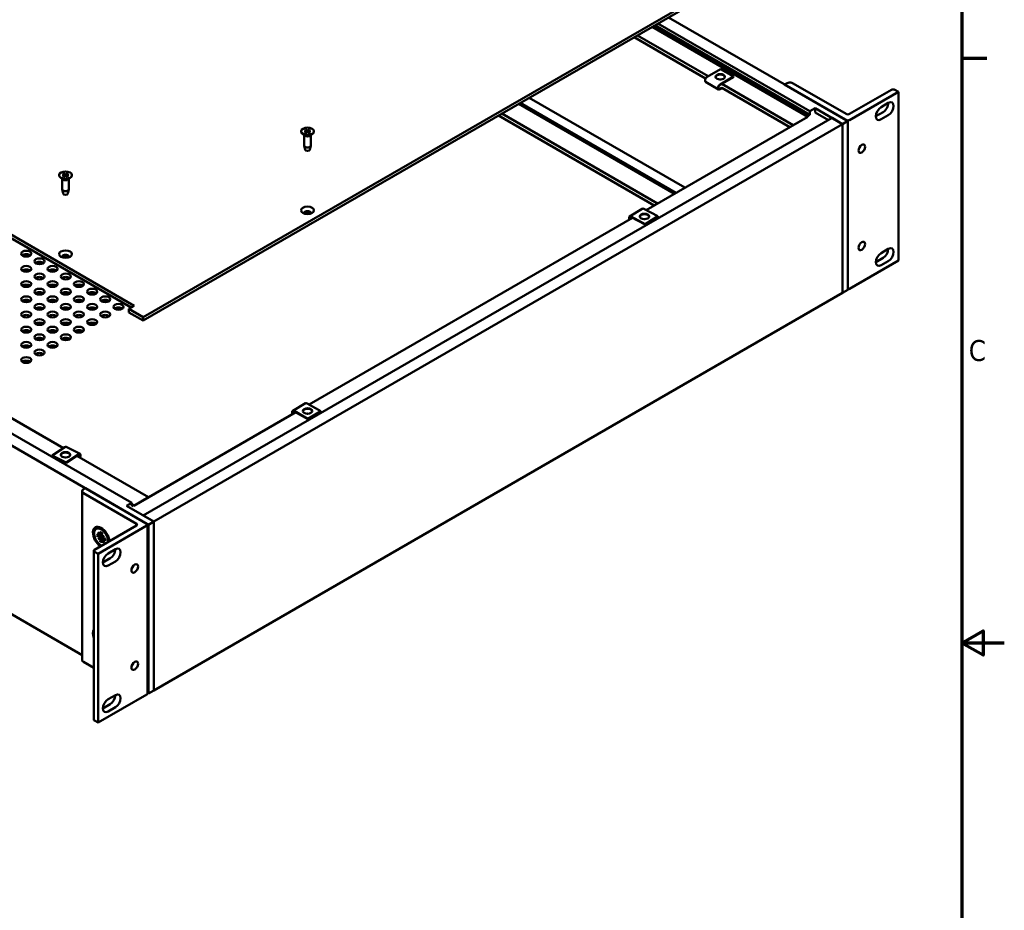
# Model space of a CAD drawing. Header units: millimetres. Extents: x 5 to 1538, y 27 to 971.
# Tile 15 of 18: x 1118 to 1538, y 385 to 765. Entities that reach past the tile are written whole.
import ezdxf

# ---------------------------------------------------------------- set-up
doc = ezdxf.new("R2010")
doc.units = ezdxf.units.MM
doc.header["$LTSCALE"] = 1.785714
doc.layers.add('Border (ANSI)', color=7, linetype='Continuous', lineweight=70)
doc.layers.add('Visible (ANSI)', color=7, linetype='Continuous', lineweight=50)
doc.styles.add('Note Text (ANSI)', font='tahoma.ttf')

# ---------------------------------------------------------------- blocks, each defined once
blk = doc.blocks.new('Borders Default Border')
at = {"layer": 'Border (ANSI)'}
blk.add_line((850.9, 419.1), (856.92, 419.1), dxfattribs=at)
at = {"layer": 'Border (ANSI)', "flags": 128}
for points in [[(12.7, 25.4), (12.7, 533.4), (850.9, 533.4), (850.9, 25.4), (12.7, 25.4)], [(861.06, 279.4), (850.9, 279.4), (855.98, 282.33), (855.98, 276.47), (850.9, 279.4)]]:
    blk.add_lwpolyline(points, dxfattribs=at)
at = {"layer": 'Border (ANSI)', "insert": (852.57, 346.66), "char_height": 5, "attachment_point": 7, "style": 'Note Text (ANSI)'}
blk.add_mtext('C', dxfattribs=at)

msp = doc.modelspace()

# ---------------------------------------------------------------- linework, layer by layer
at = {"layer": 'Visible (ANSI)'}
for p, q in [((1170.4964, 637.8925), (1463.0972, 806.8256)), ((1463.0972, 805.3559), (1170.4964, 636.4228)), ((955.4122, 764.6638), (1166.625, 642.72)), ((1470.893, 721.5455), (1394.4132, 765.7012)), ((1165.3522, 641.9851), (955.4122, 763.1941)), ((1453.8376, 723.3665), (1387.4625, 761.6882)), ((1453.8376, 723.6776), (1387.7319, 761.8437)), ((1454.7356, 724.196), (1388.6299, 762.3622)), ((1454.7356, 725.6892), (1389.9231, 763.1088)), ((1410.2084, 739.6381), (1379.7395, 757.2293)), ((1411.3609, 740.6317), (1381.1763, 758.0589)), ((1416.6226, 743.6696), (1410.8597, 740.3423)), ((1416.6226, 743.6696), (1422.1734, 740.4648)), ((1416.4105, 737.1376), (1422.1734, 740.4648)), ((1422.1734, 740.2557), (1416.4105, 736.9285)), ((1422.1734, 740.4648), (1422.1734, 740.2557)), ((1410.2316, 738.2289), (1415.7824, 735.0242)), ((1416.4105, 735.2955), (1417.0928, 735.6895)), ((1417.2513, 735.5718), (1416.4105, 735.0864)), ((1447.5514, 719.7371), (1417.0928, 737.3224)), ((1446.1075, 718.9117), (1417.0928, 735.6633)), ((1443.9523, 737.0998), (1444.7831, 737.5795)), ((1470.1859, 721.9538), (1443.9523, 737.0998)), ((1447.6115, 737.5795), (1470.1859, 724.5462)), ((1471.6001, 724.5462), (1489.4935, 734.8769)), ((1490.9077, 734.8769), (1492.4456, 733.9889)), ((1401.4302, 693.1172), (1335.0621, 731.4348)), ((1492.4456, 733.9889), (1471.6001, 721.9538)), ((1492.4456, 662.0311), (1492.4456, 733.9889)), ((1396.9942, 690.5561), (1330.6262, 728.8737)), ((1397.598, 690.9047), (1331.2299, 729.2223)), ((1454.7356, 725.6892), (1456.9807, 726.9854)), ((1456.9807, 726.9854), (1456.9807, 725.1811)), ((1456.9807, 726.9854), (1468.648, 720.2493)), ((1485.0635, 727.4488), (1488.1535, 729.2328)), ((1170.4964, 553.2962), (1464.1578, 722.8417)), ((1388.3522, 685.5666), (1321.9841, 723.8842)), ((1389.789, 686.3962), (1323.4209, 724.7138)), ((1384.8617, 683.5514), (1453.8305, 723.3706)), ((1447.5514, 719.7371), (1453.8376, 723.3665)), ((1453.8376, 723.6776), (1454.7356, 724.196)), ((1453.8376, 723.3665), (1453.8376, 723.6776)), ((1454.7356, 724.196), (1454.7356, 725.6892)), ((1462.5953, 721.9396), (1456.9807, 725.1811)), ((1468.648, 720.2493), (1464.1578, 722.8417)), ((1482.8184, 723.5602), (1485.9084, 725.3443)), ((1488.1535, 724.0481), (1485.0635, 722.264)), ((1174.9865, 550.7038), (1468.648, 720.2493)), ((1468.648, 720.2493), (1470.893, 721.5455)), ((1468.648, 720.2493), (1468.648, 648.2915)), ((1468.648, 648.2915), (1468.648, 720.2493)), ((1470.893, 721.5455), (1470.893, 649.5877)), ((1237.7853, 717.1502), (1237.7853, 717.0181)), ((1239.355, 715.2734), (1238.3148, 716.0882)), ((1239.0776, 715.4907), (1239.0776, 711.0944)), ((1239.2786, 717.6698), (1240.0073, 717.2288)), ((1239.2786, 716.6306), (1240.0073, 717.0716)), ((1239.6, 717.8553), (1240.3638, 717.4347)), ((1239.6, 716.4451), (1240.3638, 716.8657)), ((1240.0618, 717.1516), (1240.0714, 716.7047)), ((1241.3999, 717.8553), (1240.6362, 717.4347)), ((1241.3999, 716.4451), (1240.6362, 716.8657)), ((1240.9381, 717.1516), (1240.9286, 716.7047)), ((1241.7213, 717.6698), (1240.9927, 717.2288)), ((1241.7213, 716.6306), (1240.9927, 717.0716)), ((1241.6449, 715.2734), (1242.6851, 716.0882)), ((1241.9224, 715.4907), (1241.9224, 711.0944)), ((1243.2146, 717.1502), (1243.2146, 717.0181)), ((1239.5066, 709.2917), (1239.0917, 710.979)), ((1241.4933, 709.2917), (1241.9082, 710.979)), ((1134.6008, 698.4831), (1134.6008, 698.351)), ((1136.1704, 696.6063), (1135.1303, 697.421)), ((1136.0941, 699.0026), (1136.8227, 698.5617)), ((1136.0941, 697.9635), (1136.8227, 698.4044)), ((1136.4155, 699.1882), (1137.1792, 698.7675)), ((1136.4155, 697.7779), (1137.1792, 698.1986)), ((1136.8772, 698.4845), (1136.8868, 698.0375)), ((1138.2154, 699.1882), (1137.4516, 698.7675)), ((1138.2154, 697.7779), (1137.4516, 698.1986)), ((1137.7536, 698.4845), (1137.744, 698.0375)), ((1138.5367, 699.0026), (1137.8081, 698.5617)), ((1138.5367, 697.9635), (1137.8081, 698.4044)), ((1138.4604, 696.6063), (1139.5006, 697.421)), ((1140.03, 698.4831), (1140.03, 698.351)), ((1135.893, 696.8236), (1135.893, 692.4273)), ((1138.7378, 696.8236), (1138.7378, 692.4273)), ((1136.3221, 690.6245), (1135.9071, 692.3118)), ((1138.3087, 690.6245), (1138.7237, 692.3118)), ((939.2548, 684.2112), (1172.7415, 549.4076)), ((1241.2299, 600.6255), (1379.1179, 680.2352)), ((1383.1817, 684.1297), (1377.8609, 680.7975)), ((1378.5276, 680.7585), (1384.5197, 677.5691)), ((1384.5197, 677.36), (1378.5276, 680.5494)), ((1389.8406, 680.9014), (1383.8484, 684.0908)), ((1389.8406, 680.9014), (1384.5197, 677.5691)), ((1389.8406, 680.6922), (1384.5197, 677.36)), ((1389.8406, 680.6922), (1389.8406, 680.9014)), ((955.4122, 680.0675), (1165.5643, 558.7361)), ((1384.5197, 677.5691), (1384.5197, 677.36)), ((1485.0635, 665.2318), (1488.1535, 667.0158)), ((998.5288, 661.6654), (1136.4113, 582.0589)), ((1492.4456, 662.0311), (1471.6001, 649.9959)), ((1482.8184, 661.3432), (1485.9084, 663.1272)), ((1488.1535, 661.831), (1485.0635, 660.047)), ((1174.9865, 478.746), (1468.648, 648.2915)), ((1470.893, 649.5877), (1468.648, 648.2915)), ((1166.625, 642.72), (1164.3799, 641.4238)), ((1164.3799, 641.4238), (1170.4964, 637.8925)), ((1164.3799, 641.4238), (1164.3799, 639.9541)), ((1170.4964, 636.4228), (1164.3799, 639.9541)), ((1170.4964, 637.8925), (1170.4964, 636.4228)), ((939.2548, 612.2534), (1144.3841, 493.8219)), ((1239.6752, 601.1933), (1234.2012, 597.9449)), ((1246.1577, 597.8575), (1240.3162, 601.1387)), ((1166.4624, 557.4585), (1235.495, 597.3145)), ((1234.8422, 597.8903), (1240.6837, 594.6091)), ((1240.6837, 594.3999), (1234.8422, 597.6811)), ((1246.1577, 597.8575), (1240.6837, 594.6091)), ((1246.1577, 597.6484), (1240.6837, 594.3999)), ((1246.1577, 597.6484), (1246.1577, 597.8575)), ((1240.6837, 594.6091), (1240.6837, 594.3999)), ((1137.0295, 582.4691), (1131.6795, 578.9195)), ((1143.5152, 579.5908), (1137.5934, 582.5659)), ((1137.6013, 575.9444), (1142.9513, 579.494)), ((1137.6013, 575.9444), (1131.6795, 578.9195)), ((1131.6795, 578.9195), (1131.6795, 578.7104)), ((1137.6013, 575.7352), (1131.6795, 578.7104)), ((1142.9513, 579.2849), (1137.6013, 575.7352)), ((1137.6013, 575.7352), (1137.6013, 575.9444)), ((1142.1439, 578.7492), (1172.7485, 561.0796)), ((1144.3841, 563.6657), (1144.3841, 491.7079)), ((1145.8007, 564.9619), (1144.9698, 564.4822)), ((1144.9698, 562.8492), (1167.5442, 549.8159)), ((1172.0344, 549.8159), (1145.8007, 564.9619)), ((1163.3193, 557.4399), (1165.5643, 558.7361)), ((1165.5643, 558.7361), (1165.5643, 557.2429)), ((1166.4624, 557.4503), (1172.7485, 561.0796)), ((1174.9865, 550.7038), (1163.3193, 557.4399)), ((1165.5643, 558.2798), (1166.4624, 557.7614)), ((1165.5643, 557.2429), (1166.4624, 557.7614)), ((1166.4624, 557.7614), (1166.4624, 557.4503)), ((1170.4964, 553.2962), (1174.9865, 550.7038)), ((1172.7415, 549.4076), (1174.9865, 550.7038)), ((1174.9865, 478.746), (1174.9865, 550.7038)), ((1174.9865, 550.7038), (1174.9865, 478.746)), ((1167.5442, 548.9994), (1149.6509, 538.6687)), ((1150.4213, 547.6384), (1150.9743, 547.9577)), ((1151.1888, 536.9642), (1172.0344, 548.9994)), ((1151.2786, 546.1536), (1152.0706, 544.9157)), ((1151.9546, 544.8488), (1151.2786, 546.1536)), ((1152.1549, 546.309), (1152.2932, 545.1036)), ((1152.7633, 547.9186), (1152.6414, 547.9677)), ((1152.9169, 545.869), (1152.7786, 544.8233)), ((1172.3272, 549.4076), (1172.3272, 477.4498)), ((1172.7415, 477.4498), (1172.7415, 549.4076)), ((1150.7059, 545.4724), (1151.6806, 544.75)), ((1150.7059, 544.5925), (1151.6806, 544.1894)), ((1151.2786, 543.25), (1151.9546, 543.7742)), ((1151.2786, 543.25), (1152.0639, 543.7034)), ((1152.0706, 543.5733), (1151.2786, 543.25)), ((1151.8738, 544.7053), (1152.8183, 545.1233)), ((1152.0639, 543.7034), (1153.262, 544.3951)), ((1152.1549, 542.0828), (1152.2932, 543.1284)), ((1152.2142, 544.9018), (1152.8247, 545.172)), ((1152.9169, 541.6428), (1152.7786, 542.8482)), ((1152.8365, 543.0378), (1153.6708, 543.6467)), ((1153.0012, 544.3784), (1153.7932, 544.7018)), ((1153.7932, 541.7982), (1153.0012, 543.0361)), ((1153.7932, 544.7018), (1153.1171, 544.1776)), ((1153.1171, 543.103), (1153.7932, 541.7982)), ((1153.1769, 543.2343), (1153.7162, 543.628)), ((1153.7932, 544.7018), (1153.2618, 544.395)), ((1154.3659, 543.3593), (1153.3912, 543.7624)), ((1154.3659, 542.4794), (1153.3912, 543.2018)), ((1149.358, 538.2604), (1149.358, 466.3026)), ((1149.6509, 537.8522), (1151.1888, 536.9642)), ((1155.481, 537.1643), (1158.571, 538.9483)), ((1151.1888, 536.9642), (1151.1888, 465.0064)), ((1153.2359, 533.2757), (1156.326, 535.0597)), ((1158.571, 533.7636), (1155.481, 531.9795)), ((1144.9698, 490.8914), (1149.358, 488.3579)), ((1174.9865, 478.746), (1172.7415, 477.4498)), ((1151.1888, 465.0064), (1172.0344, 477.0415)), ((1155.481, 474.9472), (1158.571, 476.7313)), ((1172.3272, 477.6889), (1172.7415, 477.4498)), ((1153.2359, 471.0587), (1156.326, 472.8427)), ((1158.571, 471.5465), (1155.481, 469.7625)), ((1149.6509, 465.8943), (1151.1888, 465.0064))]:
    msp.add_line(p, q, dxfattribs=at)
at = {"layer": 'Visible (ANSI)', "flags": 128}
for points in [[(1239.2786, 716.6306), (1239.2809, 716.6319), (1239.2832, 716.6331), (1239.2855, 716.6343), (1239.2879, 716.6353), (1239.2903, 716.6363), (1239.2926, 716.6372), (1239.295, 716.6379), (1239.2973, 716.6386), (1239.2995, 716.6391), (1239.3017, 716.6395), (1239.3038, 716.6398), (1239.3059, 716.6399), (1239.308, 716.64), (1239.3101, 716.6399), (1239.3121, 716.6397), (1239.3142, 716.6394), (1239.3162, 716.639), (1239.3182, 716.6385), (1239.3201, 716.6379), (1239.3219, 716.6372), (1239.3236, 716.6363), (1239.3252, 716.6354), (1239.3268, 716.6344), (1239.3283, 716.6332)], [(1239.6254, 716.459), (1239.4644, 716.5404), (1239.3283, 716.6332)], [(1239.6, 717.8553), (1239.603, 717.8536), (1239.606, 717.8517), (1239.6091, 717.8496), (1239.6122, 717.8473), (1239.6153, 717.8448), (1239.6183, 717.8423), (1239.6213, 717.8397), (1239.6241, 717.837), (1239.6268, 717.8342), (1239.6295, 717.8313), (1239.6322, 717.8281), (1239.6349, 717.8249), (1239.6375, 717.8214), (1239.6401, 717.818), (1239.6426, 717.8144), (1239.6449, 717.8109), (1239.647, 717.8074), (1239.649, 717.8039), (1239.651, 717.8001), (1239.6529, 717.7963), (1239.6547, 717.7924), (1239.6564, 717.7884), (1239.658, 717.7845), (1239.6594, 717.7805)], [(1239.808, 717.3494), (1239.8023, 717.3659), (1239.7966, 717.3824), (1239.7909, 717.3991), (1239.7851, 717.416), (1239.7792, 717.4329), (1239.7733, 717.45), (1239.7674, 717.4672), (1239.7614, 717.4845), (1239.7554, 717.502), (1239.7493, 717.5195), (1239.7432, 717.5373), (1239.7371, 717.5551), (1239.7309, 717.5731), (1239.7246, 717.5913), (1239.7183, 717.6095), (1239.712, 717.6279), (1239.7056, 717.6465), (1239.6992, 717.6652), (1239.6927, 717.6841), (1239.6861, 717.703), (1239.6795, 717.7222), (1239.6729, 717.7415), (1239.6662, 717.7609), (1239.6595, 717.7805)], [(1241.3405, 717.7805), (1241.3337, 717.7609), (1241.327, 717.7415), (1241.3204, 717.7222), (1241.3138, 717.703), (1241.3073, 717.6841), (1241.3008, 717.6652), (1241.2943, 717.6465), (1241.2879, 717.6279), (1241.2816, 717.6095), (1241.2753, 717.5913), (1241.2691, 717.5731), (1241.2629, 717.5551), (1241.2567, 717.5373), (1241.2506, 717.5195), (1241.2445, 717.502), (1241.2385, 717.4845), (1241.2325, 717.4672), (1241.2266, 717.45), (1241.2207, 717.4329), (1241.2149, 717.416), (1241.2091, 717.3991), (1241.2033, 717.3824), (1241.1976, 717.3659), (1241.1919, 717.3494)], [(1241.3405, 717.7805), (1241.3419, 717.7845), (1241.3435, 717.7884), (1241.3452, 717.7924), (1241.347, 717.7963), (1241.3489, 717.8001), (1241.3509, 717.8039), (1241.3529, 717.8074), (1241.3551, 717.8109), (1241.3574, 717.8144), (1241.3598, 717.818), (1241.3624, 717.8214), (1241.365, 717.8249), (1241.3677, 717.8281), (1241.3704, 717.8313), (1241.3731, 717.8342), (1241.3758, 717.837), (1241.3786, 717.8397), (1241.3816, 717.8423), (1241.3846, 717.8448), (1241.3877, 717.8473), (1241.3908, 717.8496), (1241.3939, 717.8517), (1241.397, 717.8536), (1241.3999, 717.8553)], [(1241.6716, 716.6332), (1241.5356, 716.5404), (1241.3746, 716.459)], [(1241.6716, 716.6332), (1241.6732, 716.6344), (1241.6747, 716.6354), (1241.6764, 716.6363), (1241.6781, 716.6372), (1241.6799, 716.6379), (1241.6818, 716.6385), (1241.6837, 716.639), (1241.6857, 716.6394), (1241.6878, 716.6397), (1241.6899, 716.6399), (1241.692, 716.64), (1241.6941, 716.6399), (1241.6961, 716.6398), (1241.6982, 716.6395), (1241.7004, 716.6391), (1241.7026, 716.6386), (1241.705, 716.6379), (1241.7073, 716.6372), (1241.7097, 716.6363), (1241.712, 716.6353), (1241.7144, 716.6343), (1241.7168, 716.6331), (1241.7191, 716.6319), (1241.7213, 716.6306)], [(1136.0941, 697.9635), (1136.0963, 697.9648), (1136.0986, 697.966), (1136.101, 697.9671), (1136.1033, 697.9682), (1136.1057, 697.9692), (1136.1081, 697.97), (1136.1104, 697.9708), (1136.1127, 697.9714), (1136.115, 697.972), (1136.1172, 697.9724), (1136.1192, 697.9726), (1136.1213, 697.9728), (1136.1234, 697.9728), (1136.1255, 697.9727), (1136.1276, 697.9726), (1136.1296, 697.9722), (1136.1317, 697.9718), (1136.1336, 697.9713), (1136.1355, 697.9707), (1136.1373, 697.97), (1136.139, 697.9692), (1136.1406, 697.9683), (1136.1422, 697.9672), (1136.1438, 697.966)], [(1136.4408, 697.7919), (1136.2798, 697.8732), (1136.1438, 697.9661)], [(1136.4155, 699.1882), (1136.4184, 699.1865), (1136.4215, 699.1845), (1136.4245, 699.1824), (1136.4277, 699.1801), (1136.4307, 699.1777), (1136.4338, 699.1751), (1136.4367, 699.1725), (1136.4396, 699.1698), (1136.4423, 699.1671), (1136.445, 699.1641), (1136.4477, 699.161), (1136.4504, 699.1577), (1136.453, 699.1543), (1136.4555, 699.1508), (1136.458, 699.1473), (1136.4603, 699.1437), (1136.4625, 699.1402), (1136.4645, 699.1367), (1136.4664, 699.133), (1136.4683, 699.1292), (1136.4702, 699.1252), (1136.4719, 699.1213), (1136.4734, 699.1173), (1136.4749, 699.1134)], [(1136.6235, 698.6823), (1136.6178, 698.6987), (1136.6121, 698.7153), (1136.6063, 698.732), (1136.6005, 698.7488), (1136.5947, 698.7657), (1136.5888, 698.7828), (1136.5828, 698.8), (1136.5769, 698.8173), (1136.5708, 698.8348), (1136.5648, 698.8524), (1136.5587, 698.8701), (1136.5525, 698.888), (1136.5463, 698.906), (1136.5401, 698.9241), (1136.5338, 698.9424), (1136.5274, 698.9608), (1136.521, 698.9793), (1136.5146, 698.998), (1136.5081, 699.0169), (1136.5016, 699.0359), (1136.495, 699.055), (1136.4883, 699.0743), (1136.4816, 699.0938), (1136.4749, 699.1134)], [(1138.1559, 699.1134), (1138.1492, 699.0938), (1138.1425, 699.0743), (1138.1358, 699.055), (1138.1292, 699.0359), (1138.1227, 699.0169), (1138.1162, 698.998), (1138.1098, 698.9793), (1138.1034, 698.9608), (1138.097, 698.9424), (1138.0908, 698.9241), (1138.0845, 698.906), (1138.0783, 698.888), (1138.0721, 698.8701), (1138.066, 698.8524), (1138.06, 698.8348), (1138.054, 698.8173), (1138.048, 698.8), (1138.0421, 698.7828), (1138.0362, 698.7657), (1138.0303, 698.7488), (1138.0245, 698.732), (1138.0188, 698.7153), (1138.013, 698.6987), (1138.0074, 698.6823)], [(1138.1559, 699.1134), (1138.1574, 699.1173), (1138.159, 699.1213), (1138.1607, 699.1252), (1138.1625, 699.1292), (1138.1644, 699.133), (1138.1663, 699.1367), (1138.1684, 699.1402), (1138.1705, 699.1437), (1138.1728, 699.1473), (1138.1753, 699.1508), (1138.1778, 699.1543), (1138.1805, 699.1577), (1138.1831, 699.161), (1138.1859, 699.1641), (1138.1886, 699.1671), (1138.1913, 699.1698), (1138.1941, 699.1725), (1138.197, 699.1751), (1138.2001, 699.1777), (1138.2032, 699.1801), (1138.2063, 699.1824), (1138.2094, 699.1845), (1138.2124, 699.1865), (1138.2154, 699.1882)], [(1138.487, 697.9661), (1138.351, 697.8732), (1138.19, 697.7919)], [(1138.4871, 697.966), (1138.4886, 697.9672), (1138.4902, 697.9683), (1138.4918, 697.9692), (1138.4935, 697.97), (1138.4953, 697.9707), (1138.4972, 697.9713), (1138.4992, 697.9718), (1138.5012, 697.9722), (1138.5032, 697.9726), (1138.5053, 697.9727), (1138.5074, 697.9728), (1138.5095, 697.9728), (1138.5116, 697.9726), (1138.5137, 697.9724), (1138.5158, 697.972), (1138.5181, 697.9714), (1138.5204, 697.9708), (1138.5227, 697.97), (1138.5251, 697.9692), (1138.5275, 697.9682), (1138.5299, 697.9671), (1138.5322, 697.966), (1138.5345, 697.9648), (1138.5367, 697.9635)], [(1152.2334, 546.1976), (1152.2281, 546.1994), (1152.223, 546.2015), (1152.2181, 546.2039), (1152.2135, 546.2065), (1152.2089, 546.2094), (1152.2044, 546.2127), (1152.2, 546.2163), (1152.1957, 546.2202), (1152.1915, 546.2243), (1152.1876, 546.2287), (1152.1838, 546.2332), (1152.1803, 546.2378), (1152.177, 546.2426), (1152.1741, 546.2475), (1152.1713, 546.2527), (1152.1687, 546.2582), (1152.1662, 546.2641), (1152.1639, 546.2701), (1152.1618, 546.2764), (1152.16, 546.2828), (1152.1583, 546.2893), (1152.1569, 546.2959), (1152.1557, 546.3024), (1152.1549, 546.309)], [(1152.2333, 546.1974), (1152.3974, 546.1326), (1152.5663, 546.0462), (1152.7377, 545.9389), (1152.9093, 545.8114)], [(1150.9167, 544.5944), (1150.9076, 544.5917), (1150.8983, 544.589), (1150.8888, 544.5866), (1150.8792, 544.5844), (1150.8697, 544.5824), (1150.8603, 544.5807), (1150.8512, 544.5793), (1150.8421, 544.5782), (1150.8327, 544.5773), (1150.8232, 544.5766), (1150.8136, 544.5761), (1150.804, 544.5759), (1150.7947, 544.576), (1150.7856, 544.5762), (1150.7768, 544.5767), (1150.7685, 544.5775), (1150.7601, 544.5785), (1150.7517, 544.5799), (1150.7434, 544.5814), (1150.7352, 544.5833), (1150.7273, 544.5853), (1150.7197, 544.5875), (1150.7125, 544.5899), (1150.7059, 544.5925)], [(1150.9168, 544.5944), (1150.9471, 544.6043), (1150.9773, 544.6142), (1151.0073, 544.624), (1151.037, 544.6337), (1151.0666, 544.6433), (1151.0959, 544.6529), (1151.1251, 544.6624), (1151.1541, 544.6719), (1151.1829, 544.6813), (1151.2114, 544.6906), (1151.2398, 544.6999), (1151.2681, 544.7091), (1151.2961, 544.7182), (1151.324, 544.7273), (1151.3516, 544.7363), (1151.3791, 544.7453), (1151.4064, 544.7542), (1151.4336, 544.7631), (1151.4605, 544.7719), (1151.4873, 544.7806), (1151.514, 544.7893), (1151.5404, 544.7979), (1151.5667, 544.8065), (1151.5928, 544.815)], [(1152.1549, 542.0828), (1152.156, 542.0898), (1152.1575, 542.0972), (1152.1593, 542.1049), (1152.1615, 542.1128), (1152.164, 542.1207), (1152.1668, 542.1287), (1152.1699, 542.1367), (1152.1732, 542.1445), (1152.1767, 542.1521), (1152.1806, 542.1599), (1152.1849, 542.1679), (1152.1896, 542.1761), (1152.1946, 542.1842), (1152.1998, 542.1923), (1152.2051, 542.2002), (1152.2106, 542.2079), (1152.2161, 542.2152), (1152.2219, 542.2224), (1152.228, 542.2297), (1152.2345, 542.2369), (1152.2412, 542.2441), (1152.2481, 542.2511), (1152.255, 542.2579), (1152.262, 542.2644)], [(1152.7911, 542.7396), (1152.7706, 542.7213), (1152.7501, 542.7028), (1152.7294, 542.6842), (1152.7085, 542.6655), (1152.6876, 542.6466), (1152.6665, 542.6277), (1152.6452, 542.6086), (1152.6238, 542.5894), (1152.6023, 542.5701), (1152.5807, 542.5506), (1152.5589, 542.531), (1152.5369, 542.5113), (1152.5149, 542.4915), (1152.4926, 542.4715), (1152.4702, 542.4514), (1152.4477, 542.4312), (1152.425, 542.4108), (1152.4022, 542.3903), (1152.3792, 542.3697), (1152.3561, 542.3489), (1152.3328, 542.328), (1152.3094, 542.307), (1152.2857, 542.2858), (1152.262, 542.2644)], [(1154.3659, 542.4794), (1154.3607, 542.4834), (1154.3556, 542.4877), (1154.3506, 542.4922), (1154.3458, 542.4969), (1154.3412, 542.5017), (1154.3368, 542.5066), (1154.3327, 542.5116), (1154.3289, 542.5167), (1154.3254, 542.5217), (1154.3223, 542.5267), (1154.3195, 542.5317), (1154.317, 542.5369), (1154.3147, 542.5423), (1154.3127, 542.5479), (1154.3109, 542.5535), (1154.3094, 542.5591), (1154.3082, 542.5648), (1154.3073, 542.5704), (1154.3067, 542.576), (1154.3065, 542.5814), (1154.3065, 542.5867), (1154.3069, 542.5921), (1154.3076, 542.5976), (1154.3087, 542.6031)], [(1154.3122, 543.3815), (1154.3368, 543.1692), (1154.3441, 542.9671), (1154.3344, 542.7776), (1154.3085, 542.6031)]]:
    msp.add_lwpolyline(points, dxfattribs=at)
at = {"layer": 'Visible (ANSI)'}
for centre, major_axis, ratio, start_param, end_param in [((1410.8597, 739.3167), (-0.6281, -1.0878), 0.57735027, 3.92699082, 6.28318531), ((1416.5165, 740.1945), (2, 0), 0.57735027, 0.09067008, 3.05092257), ((1416.5165, 738.5615), (1.25, 0), 0.57735027, 1.32796123, 1.81363142), ((1416.4105, 736.112), (-0.6281, -1.0878), 0.57735027, 3.92699082, 7.06858347), ((1416.4105, 736.112), (-0.5, -0.866), 0.57735027, 3.92699082, 7.06858347), ((1446.1973, 736.763), (2, 0), 0.57735027, 0.78539816, 2.35619449), ((1490.2006, 734.4686), (1, 0), 0.57735027, 0.78539816, 2.35619449), ((1485.0635, 724.8564), (-1.5875, -2.7496), 0.57735027, 3.92699082, 7.06858347), ((1485.9084, 727.9367), (1.5875, 2.7496), 0.57735027, 3.92699082, 5.49778715), ((1488.1535, 726.6405), (1.5875, 2.7496), 0.57735027, 3.92699082, 7.06858347), ((1470.893, 724.9544), (1, 0), 0.57735027, 3.92699082, 5.49778714), ((1470.893, 722.362), (-1, 0), 0.57735027, 0.78539816, 2.35619449), ((1240.5, 717.0181), (2.7146, 0), 0.57735027, 3.14159265, 6.28318531), ((1240.5, 715.7607), (-1.4224, 0), 0.57735027, 0.6351932, 2.50639946), ((1239.8645, 717.1502), (0.1973, 0), 0.57735027, 5.52131728, 7.04505333), ((1240.5, 717.5171), (0.1973, 0), 0.57735027, 3.95052096, 5.474257), ((1240.5, 716.7833), (-0.1973, 0), 0.57735027, 3.95052096, 5.474257), ((1241.1354, 717.1502), (-0.1973, 0), 0.57735027, 5.52131728, 7.04505333), ((1240.5, 711.0944), (1.4224, 0), 0.57735027, 3.14159265, 6.28318531), ((1240.5, 709.3731), (-1.0033, 0), 0.57735027, 0.14103652, 3.00055613), ((1137.3154, 698.351), (2.7146, 0), 0.57735027, 3.14159265, 6.28318531), ((1136.68, 698.4831), (0.1973, 0), 0.57735027, 5.52131728, 7.04505333), ((1137.3154, 698.8499), (0.1973, 0), 0.57735027, 3.95052096, 5.474257), ((1137.3154, 698.1162), (-0.1973, 0), 0.57735027, 3.95052096, 5.474257), ((1137.9509, 698.4831), (-0.1973, 0), 0.57735027, 5.52131728, 7.04505333), ((1137.3154, 697.0935), (-1.4224, 0), 0.57735027, 0.6351932, 2.50639946), ((1137.3154, 692.4273), (1.4224, 0), 0.57735027, 3.14159265, 6.28318531), ((1137.3154, 690.7059), (-1.0033, 0), 0.57735027, 0.14103652, 3.00055613), ((1240.5, 682.2789), (1.5, 0), 0.57735027, 6.08903434, 9.61892893), ((1240.5, 681.9833), (1.5, 0), 0.57735027, 0.17150661, 2.97008604), ((1378.5276, 679.7329), (-0.6667, 1.0646), 0.60031441, 5.4766402, 7.72084494), ((1378.5276, 679.7329), (-0.5308, 0.8475), 0.60031441, 5.4766402, 7.69210028), ((1384.1841, 680.6208), (2, 0), 0.57735027, 0.09067008, 3.05092257), ((1383.8484, 683.0651), (-0.6667, 1.0646), 0.60031441, 5.4766402, 6.28318531), ((1384.1841, 678.9878), (1.25, 0), 0.57735027, 1.32796123, 1.81363142), ((1488.1535, 664.4234), (1.5875, 2.7496), 0.57735027, 3.92699082, 7.06858347), ((1120.5837, 663.4986), (-2.159, 0), 0.57735027, 3.77206775, 5.65271021), ((1137.3154, 663.6117), (1.5, 0), 0.57735027, 6.08903434, 9.61892893), ((1137.3154, 663.3161), (1.5, 0), 0.57735027, 0.17150661, 2.97008604), ((1485.0635, 662.6394), (-1.5875, -2.7496), 0.57735027, 3.92699082, 7.06858347), ((1485.9084, 665.7196), (1.5875, 2.7496), 0.57735027, 3.92699082, 5.49778714), ((1126.1963, 660.2582), (-2.159, 0), 0.57735027, 3.77206775, 5.65271021), ((1120.5837, 657.0177), (-2.159, 0), 0.57735027, 3.77206775, 5.65271021), ((1126.1963, 653.7772), (-2.159, 0), 0.57735027, 3.77206775, 5.65271021), ((1131.809, 657.0177), (-2.159, 0), 0.57735027, 3.77206775, 5.65271021), ((1137.4217, 653.7772), (-2.159, 0), 0.57735027, 3.77206775, 5.65271021), ((1120.5837, 650.5368), (-2.159, 0), 0.57735027, 3.77206775, 5.65271021), ((1131.809, 650.5368), (-2.159, 0), 0.57735027, 3.77206775, 5.65271021), ((1143.0343, 650.5368), (-2.159, 0), 0.57735027, 3.77206775, 5.65271021), ((1126.1963, 647.2963), (-2.159, 0), 0.57735027, 3.77206775, 5.65271021), ((1137.4217, 647.2963), (-2.159, 0), 0.57735027, 3.77206775, 5.65271021), ((1148.647, 647.2963), (-2.159, 0), 0.57735027, 3.77206775, 5.65271021), ((1470.893, 650.4042), (-1, 0), 0.57735027, 1.57079633, 2.35619449), ((1120.5837, 644.0558), (-2.159, 0), 0.57735027, 3.77206775, 5.65271021), ((1131.809, 644.0558), (-2.159, 0), 0.57735027, 3.77206775, 5.65271021), ((1143.0343, 644.0558), (-2.159, 0), 0.57735027, 3.77206775, 5.65271021), ((1154.2596, 644.0558), (-2.159, 0), 0.57735027, 3.77206775, 5.65271021), ((1120.5837, 637.5749), (-2.159, 0), 0.57735027, 3.77206775, 5.65271021), ((1126.1963, 640.8153), (-2.159, 0), 0.57735027, 3.77206775, 5.65271021), ((1131.809, 637.5749), (-2.159, 0), 0.57735027, 3.77206775, 5.65271021), ((1137.4217, 640.8153), (-2.159, 0), 0.57735027, 3.77206775, 5.65271021), ((1143.0343, 637.5749), (-2.159, 0), 0.57735027, 3.77206775, 5.65271021), ((1148.647, 640.8153), (-2.159, 0), 0.57735027, 3.77206775, 5.65271021), ((1154.2596, 637.5749), (-2.159, 0), 0.57735027, 3.77206775, 5.65271021), ((1159.8723, 640.8153), (-2.159, 0), 0.57735027, 3.77206775, 5.65271021), ((1126.1963, 634.3344), (-2.159, 0), 0.57735027, 3.77206775, 5.65271021), ((1137.4217, 634.3344), (-2.159, 0), 0.57735027, 3.77206775, 5.65271021), ((1148.647, 634.3344), (-2.159, 0), 0.57735027, 3.77206775, 5.65271021), ((1120.5837, 631.0939), (-2.159, 0), 0.57735027, 3.77206775, 5.65271021), ((1131.809, 631.0939), (-2.159, 0), 0.57735027, 3.77206775, 5.65271021), ((1143.0343, 631.0939), (-2.159, 0), 0.57735027, 3.77206775, 5.65271021), ((1120.5837, 624.613), (-2.159, 0), 0.57735027, 3.77206775, 5.65271021), ((1126.1963, 627.8535), (-2.159, 0), 0.57735027, 3.77206775, 5.65271021), ((1131.809, 624.613), (-2.159, 0), 0.57735027, 3.77206775, 5.65271021), ((1137.4217, 627.8535), (-2.159, 0), 0.57735027, 3.77206775, 5.65271021), ((1126.1963, 621.3725), (-2.159, 0), 0.57735027, 3.77206775, 5.65271021), ((1120.5837, 618.132), (-2.159, 0), 0.57735027, 3.77206775, 5.65271021), ((1240.3162, 600.1131), (-0.641, 1.0802), 0.58522814, 5.49082225, 6.28318531), ((1234.8422, 596.8646), (-0.641, 1.0802), 0.58522814, 5.49082225, 7.79666935), ((1234.8422, 596.8646), (-0.5103, 0.86), 0.58522814, 5.49082225, 7.78377192), ((1240.5, 597.6648), (2, 0), 0.57735027, 0.09067008, 3.05092257), ((1240.5, 596.0318), (1.25, 0), 0.57735027, 1.32796123, 1.81363142), ((1137.3154, 578.9976), (2, 0), 0.57735027, 0.09067008, 3.05092257), ((1137.0295, 581.4435), (0.5639, 1.1224), 0.53598592, 0, 0.75306808), ((1142.9513, 578.4684), (0.5639, 1.1224), 0.53598592, 4.55296595, 7.03625339), ((1142.9513, 578.4684), (0.4489, 0.8936), 0.53598592, 4.51985116, 7.03625339), ((1137.3154, 577.3646), (1.25, 0), 0.57735027, 1.32796123, 1.81363142), ((1146.3841, 563.6657), (-2, 0), 0.57735027, 5.49778714, 7.06858347), ((1152.5359, 543.9759), (-2.5, 4.3301), 0.57735027, 4.02988349, 8.53648712), ((1152.5359, 543.9759), (-2.1145, 3.6625), 0.57735027, 3.87078414, 8.69558647), ((1153.0889, 544.2952), (-2.1145, 3.6625), 0.57735027, 5.60190556, 6.28318531), ((1166.8371, 549.4076), (1, 0), 0.57735027, 5.49778714, 7.06858347), ((1171.3272, 549.4076), (1, 0), 0.57735027, 5.49778714, 7.06858347), ((1151.7144, 545.0056), (0.1702, -0.2948), 0.57735027, 5.35684527, 7.00312033), ((1151.7144, 543.8947), (-0.1702, 0.2948), 0.57735027, 3.99245395, 5.63872902), ((1151.4987, 544.8768), (0.5469, 0.2889), 0.49533618, 5.39485696, 5.70639753), ((1151.4987, 543.7159), (-0.5653, 0.0135), 0.20539884, 3.14966275, 3.77888848), ((1151.7922, 543.2076), (0.271, 0.4963), 0.20539884, 5.64588948, 6.27511521), ((1152.0548, 545.2022), (0.1702, -0.2948), 0.57735027, 5.56325028, 7.20952534), ((1152.0548, 543.3051), (-0.1702, 0.2948), 0.57735027, 3.78604895, 5.43232401), ((1153.0169, 544.6467), (0.1702, -0.2948), 0.57735027, 3.78604895, 5.43232401), ((1153.0169, 542.7496), (-0.1702, 0.2948), 0.57735027, 5.56325028, 7.20952534), ((1152.7975, 544.4658), (0.5484, -0.0334), 0.14719527, 5.10196877, 5.73119449), ((1152.7975, 542.6272), (-0.5236, -0.3292), 0.49533618, 3.71838043, 4.029921), ((1153.091, 543.9575), (-0.2452, -0.4916), 0.14719527, 3.69358347, 4.32280919), ((1153.3573, 544.0571), (0.1702, -0.2948), 0.57735027, 3.99245395, 5.63872902), ((1153.3573, 542.9462), (-0.1702, 0.2948), 0.57735027, 5.35684527, 7.00312033), ((1150.358, 538.2604), (-1, 0), 0.57735027, 5.49778714, 7.06858347), ((1156.326, 537.6521), (1.5875, 2.7496), 0.57735027, 3.92699081, 5.49778714), ((1158.571, 536.3559), (1.5875, 2.7496), 0.57735027, 3.92699082, 7.06858347), ((1155.481, 534.5719), (-1.5875, -2.7496), 0.57735027, 3.92699082, 7.06858347), ((1152.5359, 501.0282), (-2.5, 4.3301), 0.57735027, 0.33172359, 1.23907274), ((1146.3841, 491.7079), (-2, 0), 0.57735027, 0, 0.78539816), ((1155.481, 472.3549), (-1.5875, -2.7496), 0.57735027, 3.92699082, 7.06858347), ((1156.326, 475.4351), (1.5875, 2.7496), 0.57735027, 3.92699082, 5.49778714), ((1158.571, 474.1389), (1.5875, 2.7496), 0.57735027, 3.92699082, 7.06858347), ((1171.3272, 477.4498), (1, 0), 0.57735027, 5.49778714, 6.28318531), ((1150.358, 466.3026), (-1, 0), 0.57735027, 0, 0.78539816)]:
    msp.add_ellipse(centre, major_axis=major_axis, ratio=ratio, start_param=start_param, end_param=end_param, dxfattribs=at)
for centre, major_axis in [((1416.5165, 740.4036), (2, 0)), ((1240.5, 717.1502), (2.7146, 0)), ((1476.82, 709.7276), (0.997, 1.7268)), ((1137.3154, 698.4831), (2.7146, 0)), ((1240.5, 683.453), (-2.75, 0)), ((1384.1841, 680.8299), (-2, 0)), ((1476.82, 668.2495), (0.997, 1.7268)), ((1120.5837, 664.9683), (-2.159, 0)), ((1137.3154, 664.7858), (-2.75, 0)), ((1120.5837, 658.4874), (-2.159, 0)), ((1126.1963, 661.7279), (-2.159, 0)), ((1131.809, 658.4874), (-2.159, 0)), ((1126.1963, 655.2469), (-2.159, 0)), ((1137.4217, 655.2469), (-2.159, 0)), ((1120.5837, 652.0065), (-2.159, 0)), ((1131.809, 652.0065), (-2.159, 0)), ((1143.0343, 652.0065), (-2.159, 0)), ((1120.5837, 645.5255), (-2.159, 0)), ((1126.1963, 648.766), (-2.159, 0)), ((1131.809, 645.5255), (-2.159, 0)), ((1137.4217, 648.766), (-2.159, 0)), ((1143.0343, 645.5255), (-2.159, 0)), ((1148.647, 648.766), (-2.159, 0)), ((1154.2596, 645.5255), (-2.159, 0)), ((1126.1963, 642.285), (-2.159, 0)), ((1137.4217, 642.285), (-2.159, 0)), ((1148.647, 642.285), (-2.159, 0)), ((1159.8723, 642.285), (-2.159, 0)), ((1120.5837, 639.0446), (-2.159, 0)), ((1131.809, 639.0446), (-2.159, 0)), ((1143.0343, 639.0446), (-2.159, 0)), ((1154.2596, 639.0446), (-2.159, 0)), ((1126.1963, 635.8041), (-2.159, 0)), ((1137.4217, 635.8041), (-2.159, 0)), ((1148.647, 635.8041), (-2.159, 0)), ((1120.5837, 632.5636), (-2.159, 0)), ((1126.1963, 629.3232), (-2.159, 0)), ((1131.809, 632.5636), (-2.159, 0)), ((1137.4217, 629.3232), (-2.159, 0)), ((1143.0343, 632.5636), (-2.159, 0)), ((1120.5837, 626.0827), (-2.159, 0)), ((1131.809, 626.0827), (-2.159, 0)), ((1126.1963, 622.8422), (-2.159, 0)), ((1120.5837, 619.6017), (-2.159, 0)), ((1240.5, 597.8739), (-2, 0)), ((1137.3154, 579.2067), (-2, 0)), ((1166.8145, 530.7458), (-0.997, -1.7268)), ((1166.8145, 489.2678), (-0.997, -1.7268))]:
    msp.add_ellipse(centre, major_axis=major_axis, ratio=0.57735027, dxfattribs=at)

# ---------------------------------------------------------------- block references
at = {"xscale": 1.785714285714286, "yscale": 1.785714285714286, "zscale": 1.785714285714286}
msp.add_blockref('Borders Default Border', (0, 0), dxfattribs=at)

doc.saveas('drawing.dxf')
